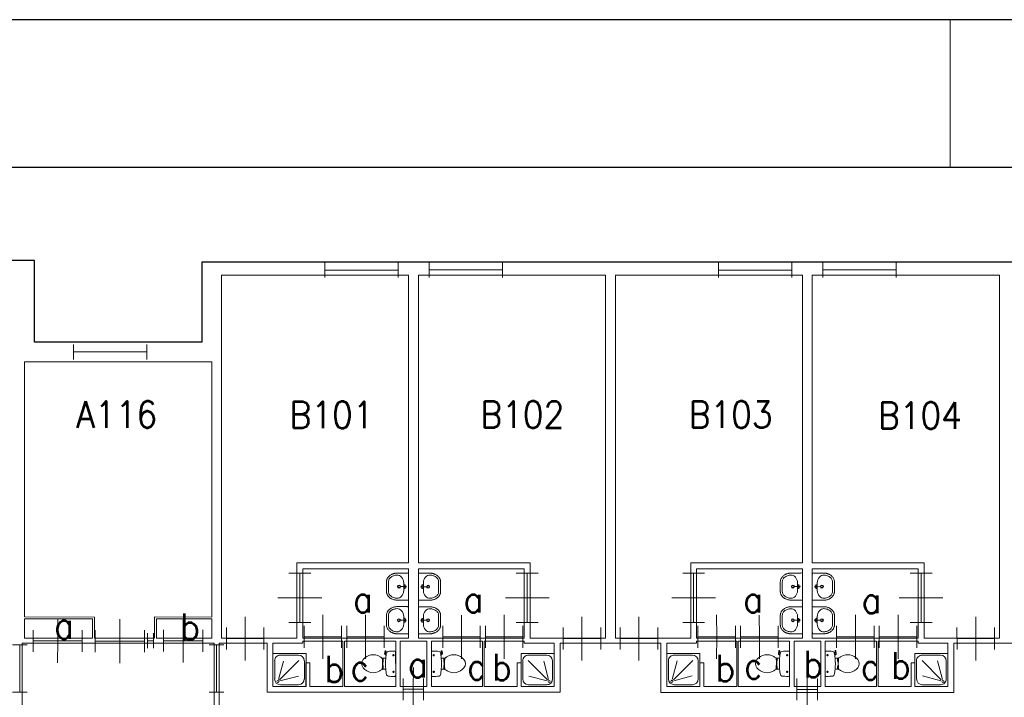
# Model space of a CAD drawing. Header units: metres. Extents: x 150884 to 151010, y 450410 to 450499.
# Tile 24 of 25: x 150959 to 150979, y 450485 to 450499. Entities that reach past the tile are written whole.
import ezdxf
from ezdxf.enums import TextEntityAlignment as Align

# ---------------------------------------------------------------- set-up
doc = ezdxf.new("R2010")
doc.units = ezdxf.units.M
doc.header["$MEASUREMENT"] = 0
for name, color, linetype, lineweight in [('BINNENMUUR', 7, 'Continuous', 0), ('BOUWKUNDE', 7, 'Continuous', 0), ('BUITENMUUR', 7, 'Continuous', 0), ('KADER', 7, 'Continuous', 0), ('LABEL', 7, 'Continuous', 0), ('SANITAIR', 7, 'Continuous', 0)]:
    doc.layers.add(name, color=color, linetype=linetype, lineweight=lineweight)
doc.styles.add('Style-STANDARD', font='STANDARD.shx')

# ---------------------------------------------------------------- blocks, each defined once
blk = doc.blocks.new('202_118')
at = {"layer": 'BOUWKUNDE', "color": 7, "linetype": 'Continuous', "lineweight": 0}
for p, q in [((0.187, 0), (0.187, 0.4)), ((0, -0.2), (0, 0.2)), ((0.375, -0.2), (0.375, 0.2)), ((0, 0), (0.375, 0)), ((0.188, -0.4), (0.187, 0))]:
    blk.add_line(p, q, dxfattribs=at)
at = {"layer": 'KADER', "color": 7, "linetype": 'Continuous', "lineweight": 0, "extrusion": (0, 0, -1), "style": 'Style-STANDARD', "flags": 1}
for tag in ['soort', 'type']:
    blk.add_attdef(tag, (0, 0), '', height=0.324, rotation=108.1924, dxfattribs=at)
blk = doc.blocks.new('223_1')
at = {"layer": 'SANITAIR', "color": 7, "linetype": 'Continuous', "lineweight": 0}
for p, q in [((0.225, 0.951), (0.776, 0.951)), ((0.051, 0.225), (0.051, 0.776)), ((0.167, 0.209), (0.316, 0.77)), ((0.785, 0.784), (0.2, 0.199)), ((0.951, 0.775), (0.951, 0.225)), ((0.209, 0.166), (0.77, 0.316)), ((0.776, 0.051), (0.227, 0.051))]:
    blk.add_line(p, q, dxfattribs=at)
at = {"layer": 'SANITAIR', "color": 7, "linetype": 'Continuous', "lineweight": 0, "extrusion": (0, 0, -1), "flags": 128}
blk.add_lwpolyline([(-0.001, 1.001), (0, 0), (-1.001, 0), (-1, 1.001)], close=True, dxfattribs=at)
at = {"layer": 'SANITAIR', "color": 7, "linetype": 'Continuous', "lineweight": 0, "extrusion": (0, 0, -1)}
blk.add_circle((-0.151, 0.15), 0.0315, dxfattribs=at)
for centre, start, end in [((-0.226, 0.775), 359.9999, 89.9999), ((-0.776, 0.775), 89.9999, 179.9999), ((-0.226, 0.225), 269.9999, 359.9999), ((-0.776, 0.225), 179.9999, 269.9999)]:
    blk.add_arc(centre, 0.175, start, end, dxfattribs=at)
blk = doc.blocks.new('202_119')
at = {"layer": 'BOUWKUNDE', "color": 7, "linetype": 'Continuous', "lineweight": 0}
for p, q in [((0.344, 0), (0.344, 0.4)), ((0, -0.2), (0.001, 0.2)), ((0.687, -0.2), (0.687, 0.2)), ((0, 0), (0.688, 0)), ((0.344, -0.4), (0.344, 0))]:
    blk.add_line(p, q, dxfattribs=at)
at = {"layer": 'KADER', "color": 7, "linetype": 'Continuous', "lineweight": 0, "extrusion": (0, 0, -1), "style": 'Style-STANDARD', "flags": 1}
for tag in ['soort', 'type']:
    blk.add_attdef(tag, (0, 0), '', height=0.324, rotation=288.1924, dxfattribs=at)
blk = doc.blocks.new('202_120')
at = {"layer": 'BOUWKUNDE', "color": 7, "linetype": 'Continuous', "lineweight": 0}
for p, q in [((0.343, 0), (0.344, 0.4)), ((0, -0.2), (0.001, 0.2)), ((0.687, -0.2), (0.687, 0.2)), ((0, 0), (0.687, 0)), ((0.344, -0.4), (0.343, 0))]:
    blk.add_line(p, q, dxfattribs=at)
at = {"layer": 'KADER', "color": 7, "linetype": 'Continuous', "lineweight": 0, "extrusion": (0, 0, -1), "style": 'Style-STANDARD', "flags": 1}
for tag in ['soort', 'type']:
    blk.add_attdef(tag, (0, 0), '', height=0.324, rotation=288.1924, dxfattribs=at)
blk = doc.blocks.new('202_121')
at = {"layer": 'BOUWKUNDE', "color": 7, "linetype": 'Continuous', "lineweight": 0}
for p, q in [((0.343, 0), (0.344, 0.4)), ((0, -0.2), (0, 0.2)), ((0.687, -0.201), (0.686, 0.2)), ((0, 0), (0.687, -0.001)), ((0.343, -0.4), (0.343, 0))]:
    blk.add_line(p, q, dxfattribs=at)
at = {"layer": 'KADER', "color": 7, "linetype": 'Continuous', "lineweight": 0, "extrusion": (0, 0, -1), "style": 'Style-STANDARD', "flags": 1}
for tag in ['soort', 'type']:
    blk.add_attdef(tag, (0, 0), '', height=0.324, rotation=288.1924, dxfattribs=at)
blk = doc.blocks.new('WASTB')
at = {"layer": 'SANITAIR', "color": 7, "linetype": 'Continuous', "lineweight": 0}
for p, q in [((-6.5, 0), (-15.3, 0.1)), ((-10, 7.9), (-10, -7.9)), ((-6.4, 3.7), (-8.9, 2.9)), ((-6.5, 0), (-8.2, 4.5)), ((-6.5, 0), (-8.2, -4.5)), ((-6.4, -3.7), (-8.9, -2.9))]:
    blk.add_line(p, q, dxfattribs=at)
for centre, radius in [((-19.6, 0), 3), ((-19.6, 0), 2), ((-6.6, 0), 1.75)]:
    blk.add_circle(centre, radius, dxfattribs=at)
blk.add_ellipse((-21, 9.6), major_axis=(4, -13.6), ratio=0.751905, start_param=1.224555, end_param=2.997882, dxfattribs=at)
at = {"layer": 'SANITAIR', "color": 7, "linetype": 'Continuous', "lineweight": 0, "extrusion": (0, 0, -1)}
blk.add_ellipse((-21, -9.6), major_axis=(4, 13.6), ratio=0.751905, start_param=1.224555, end_param=2.997882, dxfattribs=at)
at = {"layer": 'SANITAIR', "color": 7, "linetype": 'Continuous', "lineweight": 0}
for points, weights, knots in [([(0, 27.5), (-11.8, 27.6), (-23.5, 27.6), (-45.6, 27), (-45, 9.2), (-45, 0), (-45, -9.1), (-45.6, -27), (-23.6, -27.5), (-11.8, -27.5), (0, -27.5), (0, 0), (0, 27.5)], [1, 1, 1, 0.707108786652, 1, 1, 1, 0.707108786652, 1, 1, 1, 1, 1], [0, 0, 0, 0.166667, 0.166667, 0.333333, 0.333333, 0.5, 0.5, 0.666667, 0.666667, 0.833333, 0.833333, 1, 1, 1]), ([(-23.5, -23.5), (-41.5, -23.1), (-41, -9.2), (-41, -9.1), (-41, -9), (-41, 0.1), (-41, 9.1), (-41, 9.2), (-41, 9.3), (-41.5, 23.1), (-23.5, 23.5)], [1, 0.707108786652, 1, 1, 1, 1, 1, 1, 1, 0.707108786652, 1], [0, 0, 0, 0.2, 0.2, 0.4, 0.4, 0.6, 0.6, 0.8, 0.8, 1, 1, 1])]:
    blk.add_rational_spline(points, weights, degree=2, knots=knots, dxfattribs=at)
blk = doc.blocks.new('221')
at = {"layer": 'SANITAIR', "color": 7, "linetype": 'Continuous', "lineweight": 0, "xscale": 0.009997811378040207, "yscale": 0.009997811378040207, "zscale": 0.009997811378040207, "rotation": 90}
blk.add_blockref('WASTB', (0, 0), dxfattribs=at)
blk = doc.blocks.new('WASTB_1')
at = {"layer": 'SANITAIR', "color": 7, "linetype": 'Continuous', "lineweight": 0}
for p, q in [((-6.5, 0), (-15.3, -0.1)), ((-10, 7.9), (-10, -7.9)), ((-6.4, 3.6), (-8.9, 2.9)), ((-6.5, 0), (-8.2, 4.5)), ((-6.5, 0), (-8.2, -4.5)), ((-6.4, -3.7), (-8.8, -2.9))]:
    blk.add_line(p, q, dxfattribs=at)
at = {"layer": 'SANITAIR', "color": 7, "linetype": 'Continuous', "lineweight": 0, "extrusion": (0, 0, -1)}
for centre, radius in [((19.5, 0), 3), ((19.5, 0), 2), ((6.5, 0), 1.75)]:
    blk.add_circle(centre, radius, dxfattribs=at)
at = {"layer": 'SANITAIR', "color": 7, "linetype": 'Continuous', "lineweight": 0}
blk.add_ellipse((-21, 9.6), major_axis=(4, -13.6), ratio=0.751905, start_param=1.224555, end_param=2.997882, dxfattribs=at)
at = {"layer": 'SANITAIR', "color": 7, "linetype": 'Continuous', "lineweight": 0, "extrusion": (0, 0, -1)}
blk.add_ellipse((-21, -9.7), major_axis=(4, 13.6), ratio=0.751905, start_param=1.224555, end_param=2.997882, dxfattribs=at)
at = {"layer": 'SANITAIR', "color": 7, "linetype": 'Continuous', "lineweight": 0}
for points, weights, knots in [([(0, 27.5), (-11.8, 27.5), (-23.5, 27.5), (-45.6, 27), (-45, 9.1), (-45, 0), (-45, -9.1), (-45.6, -27), (-23.6, -27.5), (-11.8, -27.6), (0, -27.5), (0, 0), (0, 27.5)], [1, 1, 1, 0.707108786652, 1, 1, 1, 0.707108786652, 1, 1, 1, 1, 1], [0, 0, 0, 0.166667, 0.166667, 0.333333, 0.333333, 0.5, 0.5, 0.666667, 0.666667, 0.833333, 0.833333, 1, 1, 1]), ([(-23.4, -23.5), (-41.5, -23.1), (-41, -9.3), (-41, -9.2), (-41, -9.1), (-41, -0.1), (-41, 9), (-41, 9.1), (-41, 9.2), (-41.5, 23.1), (-23.4, 23.5)], [1, 0.707108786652, 1, 1, 1, 1, 1, 1, 1, 0.707108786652, 1], [0, 0, 0, 0.2, 0.2, 0.4, 0.4, 0.6, 0.6, 0.8, 0.8, 1, 1, 1])]:
    blk.add_rational_spline(points, weights, degree=2, knots=knots, dxfattribs=at)
blk = doc.blocks.new('221_1')
at = {"layer": 'SANITAIR', "color": 7, "linetype": 'Continuous', "lineweight": 0, "xscale": 0.009997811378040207, "yscale": 0.009997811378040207, "zscale": 0.009997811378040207, "rotation": 90}
blk.add_blockref('WASTB_1', (0, 0), dxfattribs=at)
blk = doc.blocks.new('TOIL2B_1')
at = {"layer": 'SANITAIR', "color": 7, "linetype": 'Continuous', "lineweight": 0}
for p, q in [((25.4, 0), (-24.2, 0.1)), ((-13.7, -4.4), (-17.8, -4.5)), ((-15.7, -6.6), (-15.7, -2.4)), ((11.7, -23), (11.7, -19.9)), ((19.9, -4.4), (15.8, -4.4)), ((17.9, -6.5), (17.9, -2.5)), ((18.4, -19.2), (18.9, -20.6)), ((18.7, -20.1), (21.6, -19.6)), ((21.7, -19.7), (21.4, -18.7)), ((22.8, -20.4), (26.5, -19.9)), ((-10.5, -20), (-10.5, -23)), ((-9.4, -27.1), (-9.5, -25)), ((-9.5, -25), (-5.1, -25)), ((-6.1, -24.9), (-6.1, -26.8)), ((-5.1, -25), (-5.1, -26.6)), ((-5.1, -25.5), (-2.9, -25.4)), ((-2.9, -25.4), (-2.9, -26)), ((-2.9, -26), (4.1, -26)), ((6.4, -25.4), (4.1, -25.5)), ((4.1, -25.5), (4.1, -26)), ((6.3, -25), (6.3, -26.6)), ((10.7, -25), (6.3, -25)), ((7.3, -25), (7.3, -26.7)), ((10.7, -27), (10.7, -25)), ((26.8, -21.5), (21.6, -22.3)), ((27, -20.3), (27.2, -20.9))]:
    blk.add_line(p, q, dxfattribs=at)
at = {"layer": 'SANITAIR', "color": 7, "linetype": 'Continuous', "lineweight": 0, "extrusion": (0, 0, -1)}
for centre in [(15.7, -4.5), (-17.9, -4.5)]:
    blk.add_circle(centre, 1.2, dxfattribs=at)
at = {"layer": 'SANITAIR', "color": 7, "linetype": 'Continuous', "lineweight": 0}
for centre, radius, start, end in [((-20.8, -2.7), 4.34, 141.7699, 181.0192), ((89.9, -2.8), 115, 180.0001, 186.3309), ((-21, -15.1), 3.4, 186.3309, 259.2905), ((0.6, 99.5), 120, 259.2905, 264.6982), ((0.6, 99.5), 120, 275.302, 280.7271), ((22.7, -19.5), 1, 191.8887, 277.2239), ((22.3, -15.1), 3.35, 280.7271, 353.6509), ((22, -2.7), 4.34, 358.9809, 38.2303), ((-88.6, -2.8), 115, 353.6509, 0.0001), ((8.7, -45.6), 26.3, 148.9078, 230.8792), ((24.7, -55.3), 45, 146.1571, 148.9078), ((-23.4, -23.1), 12.9, 326.1571, 0.0001), ((-9.4, -29.2), 2, 96.9359, 142.5801), ((0.7, 99.3), 119.8, 264.6982, 275.302), ((1.5, -119.1), 92.6, 84.3006, 96.9359), ((-7.4, -45.6), 26.3, 309.1209, 31.0924), ((10.5, -29), 2, 37.7818, 84.3006), ((24.6, -23.1), 12.9, 180.0001, 213.843), ((-23.5, -55.3), 45, 31.0924, 33.843), ((21.3, -19.9), 2.5, 195.9273, 278.478), ((26.6, -20.5), 0.5, 15.7398, 97.2239), ((26.8, -21.2), 0.5, 278.478, 15.7398), ((0.6, -55.5), 13.5, 230.8792, 309.1209)]:
    blk.add_arc(centre, radius, start, end, dxfattribs=at)
blk = doc.blocks.new('220_1')
at = {"layer": 'SANITAIR', "color": 7, "linetype": 'Continuous', "lineweight": 0, "xscale": 0.009997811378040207, "yscale": 0.009997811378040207, "zscale": 0.009997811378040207}
blk.add_blockref('TOIL2B_1', (-0.006, 0), dxfattribs=at)
blk = doc.blocks.new('TOIL2B')
at = {"layer": 'SANITAIR', "color": 7, "linetype": 'Continuous', "lineweight": 0}
for p, q in [((25.5, 0.1), (-24.2, 0)), ((-13.7, -4.4), (-17.8, -4.4)), ((-15.6, -6.6), (-15.6, -2.4)), ((-10.5, -19.9), (-10.4, -23)), ((19.9, -4.5), (15.8, -4.4)), ((17.9, -6.5), (18, -2.5)), ((18.4, -19.2), (19, -20.6)), ((18.7, -20.1), (21.6, -19.6)), ((21.7, -19.7), (21.4, -18.7)), ((-9.5, -27.1), (-9.5, -25)), ((-9.5, -25), (-5, -25)), ((-6.1, -25), (-6, -26.8)), ((-5, -25), (-5.1, -26.7)), ((-5.1, -25.4), (-2.9, -25.4)), ((-2.9, -25.4), (-2.8, -25.9)), ((-2.8, -25.9), (4.1, -26)), ((4.2, -25.4), (4.1, -26)), ((6.4, -25.4), (4.2, -25.4)), ((6.3, -24.9), (6.3, -26.5)), ((10.7, -24.9), (6.3, -24.9)), ((7.4, -24.9), (7.3, -26.7)), ((10.8, -26.9), (10.7, -24.9)), ((11.8, -22.9), (11.7, -20)), ((26.8, -21.6), (21.7, -22.3)), ((22.8, -20.4), (26.6, -20)), ((27, -20.3), (27.2, -21))]:
    blk.add_line(p, q, dxfattribs=at)
for centre in [(-15.7, -4.5), (17.9, -4.5)]:
    blk.add_circle(centre, 1.2, dxfattribs=at)
for centre, radius, start, end in [((-20.8, -2.7), 4.34, 141.7697, 181.0191), ((22.1, -2.7), 4.34, 358.9808, 38.2302), ((89.9, -2.8), 115, 179.9999, 186.3308), ((-21, -15.1), 3.4, 186.3308, 259.2904), ((0.6, 99.5), 120, 259.2903, 264.698), ((0.7, 99.3), 119.8, 264.698, 275.3018), ((0.6, 99.5), 120, 275.3018, 280.727), ((22.7, -19.5), 1, 191.8886, 277.2237), ((22.4, -15.1), 3.35, 280.727, 353.6508), ((-88.6, -2.8), 115, 353.6508, 359.9999), ((26.6, -20.5), 0.5, 15.7397, 97.2237), ((8.7, -45.6), 26.3, 148.9076, 230.8791), ((24.7, -55.3), 45, 146.157, 148.9076), ((-23.4, -23), 12.9, 326.157, 359.9999), ((-9.4, -29.2), 2, 96.9357, 142.58), ((1.5, -119.1), 92.6, 84.3005, 96.9357), ((-7.4, -45.6), 26.3, 309.1208, 31.0922), ((10.5, -28.9), 2, 37.7817, 84.3005), ((24.6, -23), 12.9, 179.9999, 213.8429), ((-23.5, -55.3), 45, 31.0922, 33.8429), ((21.3, -19.9), 2.5, 195.9271, 278.4778), ((26.8, -21.1), 0.5, 278.4778, 15.7397), ((0.6, -55.5), 13.5, 230.8791, 309.1208)]:
    blk.add_arc(centre, radius, start, end, dxfattribs=at)
blk = doc.blocks.new('220')
at = {"layer": 'SANITAIR', "color": 7, "linetype": 'Continuous', "lineweight": 0, "xscale": 0.009997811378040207, "yscale": 0.009997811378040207, "zscale": 0.009997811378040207}
blk.add_blockref('TOIL2B', (-0.006, 0), dxfattribs=at)
blk = doc.blocks.new('202_122')
at = {"layer": 'BOUWKUNDE', "color": 7, "linetype": 'Continuous', "lineweight": 0}
for p, q in [((0.343, 0), (0.343, 0.4)), ((0, -0.2), (-0.001, 0.2)), ((0.686, -0.2), (0.686, 0.201)), ((0, 0), (0.687, 0.001)), ((0.343, -0.4), (0.343, 0))]:
    blk.add_line(p, q, dxfattribs=at)
at = {"layer": 'KADER', "color": 7, "linetype": 'Continuous', "lineweight": 0, "style": 'Style-STANDARD', "flags": 1}
for tag in ['type', 'soort']:
    blk.add_attdef(tag, (0, 0), '', height=0.324, rotation=288.1924, dxfattribs=at)
blk = doc.blocks.new('202_123')
at = {"layer": 'BOUWKUNDE', "color": 7, "linetype": 'Continuous', "lineweight": 0}
for p, q in [((0.343, 0), (0.343, 0.4)), ((0, -0.2), (-0.001, 0.2)), ((0.686, -0.2), (0.686, 0.2)), ((0, 0), (0.687, 0)), ((0.343, -0.4), (0.343, 0))]:
    blk.add_line(p, q, dxfattribs=at)
at = {"layer": 'KADER', "color": 7, "linetype": 'Continuous', "lineweight": 0, "style": 'Style-STANDARD', "flags": 1}
for tag in ['type', 'soort']:
    blk.add_attdef(tag, (0, 0), '', height=0.324, rotation=288.1924, dxfattribs=at)
blk = doc.blocks.new('223')
at = {"layer": 'SANITAIR', "color": 7, "linetype": 'Continuous', "lineweight": 0}
for p, q in [((0.225, 0.951), (0.775, 0.951)), ((0.051, 0.225), (0.051, 0.776)), ((0.166, 0.209), (0.316, 0.77)), ((0.784, 0.784), (0.199, 0.199)), ((0.951, 0.776), (0.951, 0.225)), ((0.209, 0.167), (0.77, 0.316)), ((0.775, 0.051), (0.225, 0.051))]:
    blk.add_line(p, q, dxfattribs=at)
at = {"layer": 'SANITAIR', "color": 7, "linetype": 'Continuous', "lineweight": 0, "flags": 128}
blk.add_lwpolyline([(0, 1.001), (0, 0), (1, 0.001), (1, 1)], close=True, dxfattribs=at)
at = {"layer": 'SANITAIR', "color": 7, "linetype": 'Continuous', "lineweight": 0}
blk.add_circle((0.15, 0.15), 0.0315, dxfattribs=at)
at = {"layer": 'SANITAIR', "color": 7, "linetype": 'Continuous', "lineweight": 0, "extrusion": (0, 0, -1)}
for centre, start, end in [((-0.225, 0.775), 0.0001, 90.0001), ((-0.775, 0.775), 90.0001, 180.0001), ((-0.225, 0.225), 270.0001, 0.0001), ((-0.775, 0.225), 180.0001, 270.0001)]:
    blk.add_arc(centre, 0.175, start, end, dxfattribs=at)
blk = doc.blocks.new('202_124')
at = {"layer": 'BOUWKUNDE', "color": 7, "linetype": 'Continuous', "lineweight": 0}
for p, q in [((0.344, 0), (0.344, 0.4)), ((0.001, -0.2), (0, 0.2)), ((0.687, -0.2), (0.687, 0.201)), ((0, 0), (0.688, 0.001)), ((0.344, -0.4), (0.344, 0))]:
    blk.add_line(p, q, dxfattribs=at)
at = {"layer": 'KADER', "color": 7, "linetype": 'Continuous', "lineweight": 0, "style": 'Style-STANDARD', "flags": 1}
for tag in ['type', 'soort']:
    blk.add_attdef(tag, (0, 0), '', height=0.324, rotation=288.1924, dxfattribs=at)
blk = doc.blocks.new('204')
at = {"layer": 'BOUWKUNDE', "color": 7, "linetype": 'Continuous', "lineweight": 0}
for p, q in [((0, -0.101), (0, 0.101)), ((1, -0.101), (1, 0.1)), ((0, 0), (1, 0))]:
    blk.add_line(p, q, dxfattribs=at)
blk = doc.blocks.new('204_1')
at = {"layer": 'BOUWKUNDE', "color": 7, "linetype": 'Continuous', "lineweight": 0}
for p, q in [((0, -0.101), (0, 0.101)), ((1, -0.1), (1, 0.101)), ((0, 0), (1, 0))]:
    blk.add_line(p, q, dxfattribs=at)
blk = doc.blocks.new('202_125')
at = {"layer": 'BOUWKUNDE', "color": 7, "linetype": 'Continuous', "lineweight": 0}
for p, q in [((0.187, 0), (0.187, 0.4)), ((0, -0.2), (0, 0.2)), ((0.375, -0.201), (0.375, 0.2)), ((0, 0), (0.375, 0)), ((0.188, -0.4), (0.187, 0))]:
    blk.add_line(p, q, dxfattribs=at)
at = {"layer": 'KADER', "color": 7, "linetype": 'Continuous', "lineweight": 0, "extrusion": (0, 0, -1), "style": 'Style-STANDARD', "flags": 1}
for tag in ['soort', 'type']:
    blk.add_attdef(tag, (0, 0), '', height=0.324, rotation=108.1924, dxfattribs=at)
blk = doc.blocks.new('202_126')
at = {"layer": 'BOUWKUNDE', "color": 7, "linetype": 'Continuous', "lineweight": 0}
for p, q in [((0.344, 0), (0.344, 0.4)), ((0, -0.2), (0.001, 0.2)), ((0.687, -0.2), (0.687, 0.2)), ((0, 0), (0.688, 0)), ((0.344, -0.4), (0.344, 0))]:
    blk.add_line(p, q, dxfattribs=at)
at = {"layer": 'KADER', "color": 7, "linetype": 'Continuous', "lineweight": 0, "extrusion": (0, 0, -1), "style": 'Style-STANDARD', "flags": 1}
for tag in ['soort', 'type']:
    blk.add_attdef(tag, (0, 0), '', height=0.324, rotation=288.1924, dxfattribs=at)
blk = doc.blocks.new('202_127')
at = {"layer": 'BOUWKUNDE', "color": 7, "linetype": 'Continuous', "lineweight": 0}
for p, q in [((0.343, 0), (0.344, 0.4)), ((0, -0.2), (0.001, 0.2)), ((0.687, -0.201), (0.687, 0.2)), ((0, 0), (0.687, -0.001)), ((0.344, -0.4), (0.343, 0))]:
    blk.add_line(p, q, dxfattribs=at)
at = {"layer": 'KADER', "color": 7, "linetype": 'Continuous', "lineweight": 0, "extrusion": (0, 0, -1), "style": 'Style-STANDARD', "flags": 1}
for tag in ['soort', 'type']:
    blk.add_attdef(tag, (0, 0), '', height=0.324, rotation=288.1924, dxfattribs=at)
blk = doc.blocks.new('202_128')
at = {"layer": 'BOUWKUNDE', "color": 7, "linetype": 'Continuous', "lineweight": 0}
for p, q in [((0.343, 0), (0.344, 0.4)), ((0, -0.2), (0, 0.2)), ((0.687, -0.2), (0.686, 0.2)), ((0, 0), (0.687, 0)), ((0.343, -0.4), (0.343, 0))]:
    blk.add_line(p, q, dxfattribs=at)
at = {"layer": 'KADER', "color": 7, "linetype": 'Continuous', "lineweight": 0, "extrusion": (0, 0, -1), "style": 'Style-STANDARD', "flags": 1}
for tag in ['soort', 'type']:
    blk.add_attdef(tag, (0, 0), '', height=0.324, rotation=288.1924, dxfattribs=at)
blk = doc.blocks.new('202_129')
at = {"layer": 'BOUWKUNDE', "color": 7, "linetype": 'Continuous', "lineweight": 0}
for p, q in [((0.343, 0), (0.344, 0.4)), ((0.001, -0.2), (0, 0.2)), ((0.687, -0.2), (0.687, 0.2)), ((0, 0), (0.687, 0)), ((0.344, -0.4), (0.343, 0))]:
    blk.add_line(p, q, dxfattribs=at)
at = {"layer": 'KADER', "color": 7, "linetype": 'Continuous', "lineweight": 0, "style": 'Style-STANDARD', "flags": 1}
for tag in ['type', 'soort']:
    blk.add_attdef(tag, (0, 0), '', height=0.324, rotation=288.1924, dxfattribs=at)
blk = doc.blocks.new('202_130')
at = {"layer": 'BOUWKUNDE', "color": 7, "linetype": 'Continuous', "lineweight": 0}
for p, q in [((0.343, 0), (0.343, 0.4)), ((0, -0.2), (-0.001, 0.2)), ((0.686, -0.2), (0.686, 0.2)), ((0, 0), (0.687, 0)), ((0.343, -0.4), (0.343, 0))]:
    blk.add_line(p, q, dxfattribs=at)
at = {"layer": 'KADER', "color": 7, "linetype": 'Continuous', "lineweight": 0, "style": 'Style-STANDARD', "flags": 1}
for tag in ['type', 'soort']:
    blk.add_attdef(tag, (0, 0), '', height=0.324, rotation=288.1924, dxfattribs=at)
blk = doc.blocks.new('202_131')
at = {"layer": 'BOUWKUNDE', "color": 7, "linetype": 'Continuous', "lineweight": 0}
for p, q in [((0.344, 0), (0.344, 0.4)), ((0.001, -0.2), (0, 0.2)), ((0.687, -0.2), (0.687, 0.2)), ((0, 0), (0.688, 0)), ((0.344, -0.4), (0.344, 0))]:
    blk.add_line(p, q, dxfattribs=at)
at = {"layer": 'KADER', "color": 7, "linetype": 'Continuous', "lineweight": 0, "style": 'Style-STANDARD', "flags": 1}
for tag in ['type', 'soort']:
    blk.add_attdef(tag, (0, 0), '', height=0.324, rotation=288.1924, dxfattribs=at)
blk = doc.blocks.new('204_2')
at = {"layer": 'BOUWKUNDE', "color": 7, "linetype": 'Continuous', "lineweight": 0}
for p, q in [((0, -0.151), (0, 0.15)), ((0.963, -0.15), (0.964, 0.149)), ((0, 0), (0.964, 0))]:
    blk.add_line(p, q, dxfattribs=at)
blk = doc.blocks.new('202_144')
at = {"layer": 'BOUWKUNDE', "color": 7, "linetype": 'Continuous', "lineweight": 0}
for p, q in [((0.45, 0), (0.451, 0.4)), ((0.001, -0.2), (0, 0.2)), ((0.901, -0.2), (0.9, 0.2)), ((0, 0), (0.9, 0)), ((0.45, -0.4), (0.45, 0))]:
    blk.add_line(p, q, dxfattribs=at)
at = {"layer": 'KADER', "color": 7, "linetype": 'Continuous', "lineweight": 0, "style": 'Style-STANDARD', "flags": 1}
for tag in ['soort', 'type']:
    blk.add_attdef(tag, (0, 0), '', height=0.324, rotation=108.1924, dxfattribs=at)
blk = doc.blocks.new('202_182')
at = {"layer": 'BOUWKUNDE', "color": 7, "linetype": 'Continuous', "lineweight": 0}
for p, q in [((0.45, 0), (0.449, 0.4)), ((-0.001, -0.2), (0, 0.2)), ((0.899, -0.2), (0.9, 0.2)), ((0, 0), (0.899, 0)), ((0.45, -0.4), (0.45, 0))]:
    blk.add_line(p, q, dxfattribs=at)
at = {"layer": 'KADER', "color": 7, "linetype": 'Continuous', "lineweight": 0, "extrusion": (0, 0, -1), "style": 'Style-STANDARD', "flags": 1}
for tag in ['type', 'soort']:
    blk.add_attdef(tag, (0, 0), '', height=0.324, rotation=198.1924, dxfattribs=at)
blk = doc.blocks.new('202_183')
at = {"layer": 'BOUWKUNDE', "color": 7, "linetype": 'Continuous', "lineweight": 0}
for p, q in [((0.45, 0), (0.45, 0.4)), ((0.001, -0.2), (0, 0.2)), ((0.9, -0.2), (0.9, 0.2)), ((0, 0), (0.9, 0)), ((0.45, -0.4), (0.45, 0))]:
    blk.add_line(p, q, dxfattribs=at)
at = {"layer": 'KADER', "color": 7, "linetype": 'Continuous', "lineweight": 0, "style": 'Style-STANDARD', "flags": 1}
for tag in ['soort', 'type']:
    blk.add_attdef(tag, (0, 0), '', height=0.324, rotation=18.1924, dxfattribs=at)
blk = doc.blocks.new('202_184')
at = {"layer": 'BOUWKUNDE', "color": 7, "linetype": 'Continuous', "lineweight": 0}
for p, q in [((0.45, 0), (0.45, 0.4)), ((0, -0.2), (0, 0.2)), ((0.899, -0.2), (0.9, 0.2)), ((0, 0), (0.9, 0)), ((0.45, -0.4), (0.45, 0))]:
    blk.add_line(p, q, dxfattribs=at)
at = {"layer": 'KADER', "color": 7, "linetype": 'Continuous', "lineweight": 0, "extrusion": (0, 0, -1), "style": 'Style-STANDARD', "flags": 1}
for tag in ['type', 'soort']:
    blk.add_attdef(tag, (0, 0), '', height=0.324, rotation=198.1924, dxfattribs=at)
blk = doc.blocks.new('202_185')
at = {"layer": 'BOUWKUNDE', "color": 7, "linetype": 'Continuous', "lineweight": 0}
for p, q in [((0.449, 0), (0.45, 0.4)), ((0, -0.2), (-0.001, 0.2)), ((0.9, -0.2), (0.899, 0.2)), ((0, 0), (0.899, 0)), ((0.449, -0.4), (0.449, 0))]:
    blk.add_line(p, q, dxfattribs=at)
at = {"layer": 'KADER', "color": 7, "linetype": 'Continuous', "lineweight": 0, "style": 'Style-STANDARD', "flags": 1}
for tag in ['soort', 'type']:
    blk.add_attdef(tag, (0, 0), '', height=0.324, rotation=18.1924, dxfattribs=at)
blk = doc.blocks.new('202_192')
at = {"layer": 'BOUWKUNDE', "color": 7, "linetype": 'Continuous', "lineweight": 0}
for p, q in [((0.45, 0), (0.451, 0.4)), ((0.001, -0.2), (0, 0.2)), ((0.901, -0.2), (0.9, 0.2)), ((0, 0), (0.9, 0)), ((0.45, -0.4), (0.45, 0))]:
    blk.add_line(p, q, dxfattribs=at)
at = {"layer": 'KADER', "color": 7, "linetype": 'Continuous', "lineweight": 0, "style": 'Style-STANDARD', "flags": 1}
for tag in ['soort', 'type']:
    blk.add_attdef(tag, (0, 0), '', height=0.324, rotation=108.1924, dxfattribs=at)
blk = doc.blocks.new('202_193')
at = {"layer": 'BOUWKUNDE', "color": 7, "linetype": 'Continuous', "lineweight": 0}
for p, q in [((0.36, -0.001), (0.361, 0.4)), ((0.001, -0.2), (0, 0.2)), ((0.721, -0.201), (0.72, 0.199)), ((0, 0), (0.72, -0.001)), ((0.36, -0.4), (0.36, -0.001))]:
    blk.add_line(p, q, dxfattribs=at)
at = {"layer": 'KADER', "color": 7, "linetype": 'Continuous', "lineweight": 0, "style": 'Style-STANDARD', "flags": 1}
for tag in ['type', 'soort']:
    blk.add_attdef(tag, (0, 0), '', height=0.324, rotation=288.1924, dxfattribs=at)
blk = doc.blocks.new('204_7')
at = {"layer": 'BOUWKUNDE', "color": 7, "linetype": 'Continuous', "lineweight": 0}
for p, q in [((0, -0.151), (0, 0.15)), ((0.122, -0.151), (0.122, 0.149)), ((0, 0), (0.122, 0))]:
    blk.add_line(p, q, dxfattribs=at)
blk = doc.blocks.new('A3L')
at = {"layer": 'KADER', "color": 7, "linetype": 'Continuous', "lineweight": 30}
for p, q in [((2, 57.399), (-82, 57.4)), ((-0.001, 55.399), (-77, 55.4))]:
    blk.add_line(p, q, dxfattribs=at)
at = {"layer": 'KADER', "color": 7, "linetype": 'Continuous', "lineweight": 0}
blk.add_line((-19.002, 57.399), (-19.002, 55.399), dxfattribs=at)

msp = doc.modelspace()

# ---------------------------------------------------------------- linework, layer by layer
at = {"layer": 'BINNENMUUR', "color": 7, "linetype": 'Continuous', "lineweight": 13, "flags": 128}
for points in [[(150963.415, 450493.76), (150963.415, 450486.384), (150964.945, 450486.385), (150964.945, 450487.914), (150967.215, 450487.915), (150967.216, 450493.759)], [(150967.415, 450493.76), (150967.415, 450487.915), (150969.685, 450487.914), (150969.685, 450486.385), (150971.215, 450486.384), (150971.215, 450493.76)], [(150971.415, 450493.76), (150971.415, 450486.385), (150972.945, 450486.385), (150972.945, 450487.915), (150975.215, 450487.915), (150975.215, 450493.76)], [(150975.415, 450493.759), (150975.415, 450487.914), (150977.685, 450487.915), (150977.685, 450486.384), (150979.215, 450486.385), (150979.215, 450493.76)], [(150959.415, 450491.995), (150959.415, 450486.815), (150960.835, 450486.814), (150960.835, 450486.385), (150962.055, 450486.385), (150962.055, 450486.815), (150963.215, 450486.814), (150963.215, 450491.995)], [(150965.065, 450487.795), (150965.066, 450486.384), (150967.215, 450486.385), (150967.215, 450487.795)], [(150967.415, 450487.794), (150967.415, 450486.385), (150969.565, 450486.384), (150969.565, 450487.795)], [(150973.065, 450487.795), (150973.065, 450486.385), (150975.215, 450486.384), (150975.215, 450487.795)], [(150975.415, 450486.385), (150977.565, 450486.385), (150977.565, 450487.794), (150975.415, 450487.794), (150975.415, 450486.385)], [(150959.415, 450486.775), (150960.795, 450486.775), (150960.795, 450486.384), (150959.415, 450486.384)], [(150962.095, 450486.775), (150962.095, 450486.385), (150963.215, 450486.385), (150963.215, 450486.774)], [(150959.365, 450486.285), (150959.365, 450482.884), (150963.266, 450482.884), (150963.265, 450486.284)], [(150964.46, 450486.285), (150964.46, 450485.404), (150965.13, 450485.405), (150965.13, 450485.885), (150965.21, 450485.885), (150965.21, 450485.404), (150965.88, 450485.405), (150965.88, 450486.325), (150965.065, 450486.324), (150965.065, 450486.284)], [(150965.912, 450486.325), (150965.912, 450485.405), (150966.952, 450485.404), (150966.952, 450486.324)], [(150967.045, 450486.325), (150967.045, 450485.405), (150967.585, 450485.405), (150967.585, 450486.325)], [(150967.679, 450486.324), (150967.679, 450485.404), (150968.719, 450485.405), (150968.719, 450486.325)], [(150968.75, 450486.325), (150968.75, 450485.405), (150969.42, 450485.405), (150969.42, 450485.885), (150969.5, 450485.885), (150969.5, 450485.405), (150970.17, 450485.404), (150970.17, 450486.284), (150969.565, 450486.284), (150969.565, 450486.324)], [(150972.46, 450486.285), (150972.46, 450485.405), (150973.13, 450485.404), (150973.13, 450485.884), (150973.21, 450485.884), (150973.21, 450485.404), (150973.88, 450485.404), (150973.88, 450486.324), (150973.065, 450486.325), (150973.064, 450486.285)], [(150973.912, 450486.324), (150973.912, 450485.404), (150974.952, 450485.405), (150974.951, 450486.325)], [(150975.045, 450486.324), (150975.045, 450485.404), (150975.585, 450485.405), (150975.585, 450486.325)], [(150975.679, 450486.325), (150975.679, 450485.405), (150976.719, 450485.405), (150976.719, 450486.325)], [(150976.75, 450486.325), (150976.75, 450485.404), (150977.42, 450485.405), (150977.42, 450485.885), (150977.5, 450485.885), (150977.5, 450485.405), (150978.169, 450485.405), (150978.17, 450486.285), (150977.564, 450486.285), (150977.565, 450486.325)]]:
    msp.add_lwpolyline(points, close=True, dxfattribs=at)
msp.add_lwpolyline([(150980.34, 450486.284), (150978.29, 450486.284), (150978.29, 450485.284), (150972.34, 450485.284), (150972.34, 450486.285), (150970.29, 450486.285), (150970.29, 450485.285), (150964.34, 450485.285), (150964.34, 450486.285), (150963.365, 450486.284), (150963.366, 450482.884), (150964.34, 450482.884), (150964.34, 450483.884), (150970.29, 450483.884), (150970.29, 450482.883), (150972.34, 450482.884), (150972.34, 450483.884), (150978.29, 450483.884), (150978.289, 450482.884), (150980.34, 450482.884)], dxfattribs=at)
at = {"layer": 'BUITENMUUR', "color": 7, "linetype": 'Continuous', "lineweight": 30, "flags": 128}
msp.add_lwpolyline([(150963.015, 450476.725), (150963.015, 450475.091), (150987.615, 450475.091), (150987.615, 450482.866), (150987.615, 450494.019), (150963.015, 450494.019), (150963.015, 450492.395), (150959.615, 450492.394), (150959.615, 450494.059), (150903.015, 450494.059), (150903.015, 450492.435), (150899.015, 450492.434), (150899.015, 450476.733), (150903.015, 450476.734), (150903.015, 450475.109), (150959.615, 450475.109), (150959.615, 450476.726)], close=True, dxfattribs=at)

# ---------------------------------------------------------------- block references
at = {"layer": 'BOUWKUNDE', "color": 7, "linetype": 'Continuous', "lineweight": 0, "extrusion": (0, 0, -1)}
for name, p, xscale, yscale, zscale in [('204_1', (-150967.001, 450493.862), 1.489406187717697, 1.489406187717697, 1.489406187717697), ('204_1', (-150975.001, 450493.862), 1.489406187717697, 1.489406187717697, 1.489406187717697), ('202_119', (-150964.276, 450486.376), 1.11111162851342, 1.11111162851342, 1.11111162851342), ('202_120', (-150965.854, 450486.411), 1.11111162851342, 1.11111162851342, 1.11111162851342), ('202_121', (-150966.721, 450486.411), 1.11111162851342, 1.11111162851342, 1.11111162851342), ('202_126', (-150972.276, 450486.376), 1.11111162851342, 1.11111162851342, 1.11111162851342), ('202_127', (-150973.854, 450486.411), 1.11111162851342, 1.11111162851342, 1.11111162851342), ('202_128', (-150974.721, 450486.41), 1.11111162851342, 1.11111162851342, 1.11111162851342)]:
    msp.add_blockref(name, p, dxfattribs=dict(at, xscale=xscale, yscale=yscale, zscale=zscale))
at = {"layer": 'BOUWKUNDE', "color": 7, "linetype": 'Continuous', "lineweight": 0}
for name, p, xscale, yscale, zscale in [('204', (150967.63, 450493.863), 1.489406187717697, 1.489406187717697, 1.489406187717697), ('204', (150975.63, 450493.863), 1.489406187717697, 1.489406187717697, 1.489406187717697), ('204', (150960.411, 450492.198), 1.489406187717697, 1.489406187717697, 1.489406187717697), ('202_122', (150967.909, 450486.41), 1.11111162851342, 1.11111162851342, 1.11111162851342), ('202_123', (150968.776, 450486.411), 1.11111162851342, 1.11111162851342, 1.11111162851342), ('202_124', (150970.354, 450486.376), 1.11111162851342, 1.11111162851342, 1.11111162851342), ('202_129', (150975.908, 450486.411), 1.11111162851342, 1.11111162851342, 1.11111162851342), ('202_130', (150976.776, 450486.411), 1.11111162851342, 1.11111162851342, 1.11111162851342), ('202_131', (150978.354, 450486.376), 1.11111162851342, 1.11111162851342, 1.11111162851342), ('202_193', (150962.236, 450486.333), 1.11111162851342, 1.11111162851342, 1.11111162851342)]:
    msp.add_blockref(name, p, dxfattribs=dict(at, xscale=xscale, yscale=yscale, zscale=zscale))
at = {"layer": 'BOUWKUNDE', "color": 7, "linetype": 'Continuous', "lineweight": 0, "extrusion": (0, 0, -1)}
for name, p, xscale, yscale, zscale, rotation in [('202_182', (-150965.005, 450487.702), 1.11111162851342, 1.11111162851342, 1.11111162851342, 270), ('202_184', (-150973.005, 450487.702), 1.11111162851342, 1.11111162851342, 1.11111162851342, 270), ('204_2', (-150959.318, 450486.25), 0.9999953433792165, 0.9999953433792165, 0.9999953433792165, 270), ('202_118', (-150967.103, 450485.345), 1.11111162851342, 1.11111162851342, 1.11111162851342, 180), ('202_125', (-150975.103, 450485.344), 1.11111162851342, 1.11111162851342, 1.11111162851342, 180)]:
    msp.add_blockref(name, p, dxfattribs=dict(at, xscale=xscale, yscale=yscale, zscale=zscale, rotation=rotation))
at = {"layer": 'BOUWKUNDE', "color": 7, "linetype": 'Continuous', "lineweight": 0}
for name, p, xscale, yscale, zscale, rotation in [('202_183', (150969.625, 450487.703), 1.11111162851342, 1.11111162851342, 1.11111162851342, 270), ('202_185', (150977.625, 450487.702), 1.11111162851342, 1.11111162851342, 1.11111162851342, 270), ('202_192', (150960.587, 450486.327), 1.11111162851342, 1.11111162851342, 1.11111162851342, 180), ('202_144', (150961.849, 450486.324), 1.11111162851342, 1.11111162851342, 1.11111162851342, 180), ('204_7', (150962.034, 450486.332), 0.9999953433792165, 0.9999953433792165, 0.9999953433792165, 180), ('204_2', (150963.312, 450486.25), 0.9999953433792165, 0.9999953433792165, 0.9999953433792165, 270)]:
    msp.add_blockref(name, p, dxfattribs=dict(at, xscale=xscale, yscale=yscale, zscale=zscale, rotation=rotation))
at = {"layer": 'KADER', "color": 7, "linetype": 'Continuous', "lineweight": 0, "xscale": 1.5, "yscale": 1.5, "zscale": 1.5}
msp.add_blockref('A3L', (151006.721, 450412.847), dxfattribs=at)
at = {"layer": 'SANITAIR', "color": 7, "linetype": 'Continuous', "lineweight": 0, "extrusion": (0, 0, -1)}
for name, p, xscale, yscale, zscale, rotation in [('221_1', (-150967.215, 450487.431), 0.9999953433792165, 0.9999953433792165, 0.9999953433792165, 90), ('221_1', (-150975.215, 450487.431), 0.9999953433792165, 0.9999953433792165, 0.9999953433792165, 90), ('221_1', (-150967.415, 450486.748), 0.9999953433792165, 0.9999953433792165, 0.9999953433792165, 270), ('221_1', (-150975.415, 450486.749), 0.9999953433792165, 0.9999953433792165, 0.9999953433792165, 270), ('223_1', (-150964.46, 450485.404), 0.6699992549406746, 0.6699992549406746, 0.6699992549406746, 90), ('220_1', (-150966.951, 450485.864), 0.9999953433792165, 0.9999953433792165, 0.9999953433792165, 90), ('223_1', (-150972.46, 450485.405), 0.6699992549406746, 0.6699992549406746, 0.6699992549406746, 90), ('220_1', (-150974.951, 450485.865), 0.9999953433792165, 0.9999953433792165, 0.9999953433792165, 90)]:
    msp.add_blockref(name, p, dxfattribs=dict(at, xscale=xscale, yscale=yscale, zscale=zscale, rotation=rotation))
at = {"layer": 'SANITAIR', "color": 7, "linetype": 'Continuous', "lineweight": 0}
for name, p, xscale, yscale, zscale, rotation in [('221', (150967.415, 450487.43), 0.9999953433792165, 0.9999953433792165, 0.9999953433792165, 90), ('221', (150975.415, 450487.431), 0.9999953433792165, 0.9999953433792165, 0.9999953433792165, 90), ('221', (150967.215, 450486.749), 0.9999953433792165, 0.9999953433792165, 0.9999953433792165, 270), ('221', (150975.215, 450486.748), 0.9999953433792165, 0.9999953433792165, 0.9999953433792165, 270), ('220', (150967.679, 450485.864), 0.9999953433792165, 0.9999953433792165, 0.9999953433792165, 90), ('223', (150970.17, 450485.404), 0.6699992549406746, 0.6699992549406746, 0.6699992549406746, 90), ('220', (150975.678, 450485.865), 0.9999953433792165, 0.9999953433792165, 0.9999953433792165, 90), ('223', (150978.169, 450485.405), 0.6699992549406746, 0.6699992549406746, 0.6699992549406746, 90)]:
    msp.add_blockref(name, p, dxfattribs=dict(at, xscale=xscale, yscale=yscale, zscale=zscale, rotation=rotation))

# ---------------------------------------------------------------- texts
at = {"layer": 'LABEL', "color": 7, "linetype": 'Continuous', "lineweight": 0, "style": 'Style-STANDARD'}
for s, p in [('A116', (150960.463, 450490.928)), ('B101', (150964.795, 450490.921)), ('B102', (150968.669, 450490.926)), ('B103', (150972.901, 450490.926)), ('B104', (150976.747, 450490.909)), ('a', (150966.085, 450487.175)), ('a', (150968.329, 450487.176)), ('a', (150974.01, 450487.176)), ('a', (150976.415, 450487.159)), ('b', (150962.574, 450486.613)), ('a', (150960.013, 450486.644)), ('b', (150965.501, 450485.758)), ('b', (150968.909, 450485.793)), ('b', (150973.447, 450485.776)), ('b', (150975.23, 450485.854)), ('b', (150977.012, 450485.827)), ('c', (150966.034, 450485.79)), ('a', (150967.2, 450485.854)), ('c', (150968.401, 450485.81)), ('c', (150974.028, 450485.827)), ('c', (150976.396, 450485.81))]:
    msp.add_text(s, height=0.54, rotation=359.9999, dxfattribs=at).set_placement(p, align=Align.MIDDLE_LEFT)

doc.saveas('drawing.dxf')
